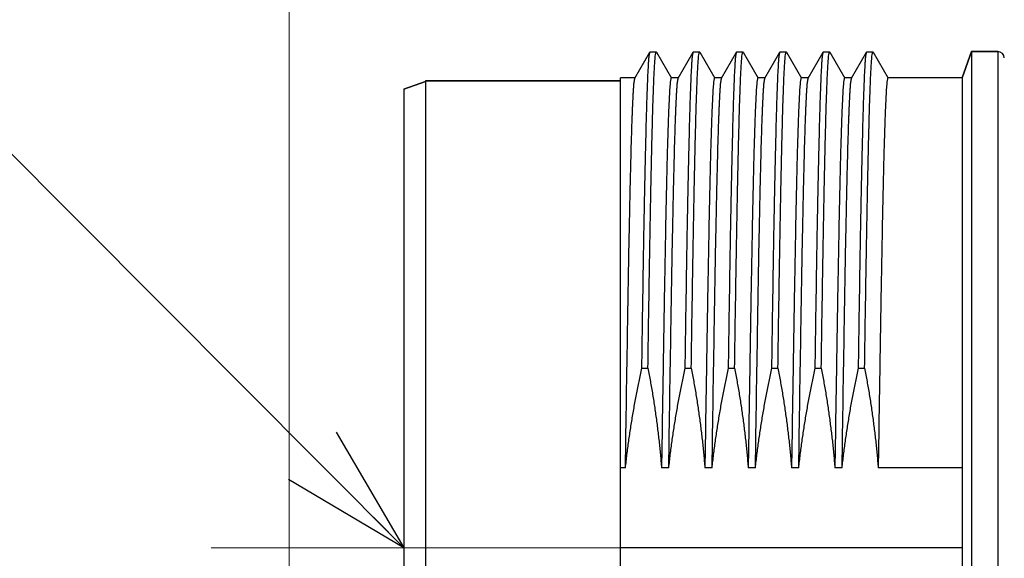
# Model space of a CAD drawing. Header units: millimetres. Extents: x 0 to 840, y 0 to 594.
# Tile 69 of 148: x 354 to 377, y 378 to 390. Entities that reach past the tile are written whole.
import ezdxf

# ---------------------------------------------------------------- set-up
doc = ezdxf.new("R2010")
doc.units = ezdxf.units.MM
doc.header["$LTSCALE"] = 0.36378
doc.linetypes.add('CENTER', pattern=[50.8, 31.75, -6.35, 6.35, -6.35])
doc.layers.add('NoLayerName_001', color=7, linetype='Continuous')
doc.layers.add('NoLayerName_007', color=7, linetype='Continuous')
doc.styles.get("Standard").update_dxf_attribs({"font": 'txt', "bigfont": 'extfont2'})
doc.dimstyles.get("Standard").update_dxf_attribs({"dimtxt": 2.5, "dimasz": 2.5, "dimexe": 1, "dimexo": 1, "dimtad": 1, "dimdec": 3, "dimzin": 0, "dimdsep": 46, "dimtxsty": 'Standard', "dimcen": 2.5, "dimadec": 3, "dimazin": 0, "dimtfac": 0.75, "dimtdec": 3, "dimtmove": 0, "dimatfit": 3, "dimfxl": 1, "dimarcsym": 0})

# ---------------------------------------------------------------- blocks, each defined once
blk = doc.blocks.new('_OPEN30')
at = {"color": 0, "linetype": 'ByBlock', "lineweight": -2}
for p, q in [((-1, 0.267949), (0, 0)), ((0, 0), (-1, -0.267949)), ((0, 0), (-1, 0))]:
    blk.add_line(p, q, dxfattribs=at)
blk = doc.blocks.new('*D71')
at = {"layer": 'Defpoints', "color": 0}
for p in [(489.197, 408.291), (489.197, 338.419), (333.097, 336.611)]:
    blk.add_point(p, dxfattribs=at)
at = {"layer": 'NoLayerName_001', "color": 0, "linetype": 'Continuous', "lineweight": 13}
for p, q in [((333.097, 338.611), (333.097, 410.291)), ((489.197, 340.419), (489.197, 410.291)), ((336.097, 408.291), (486.197, 408.291))]:
    blk.add_line(p, q, dxfattribs=at)
at = {"layer": 'NoLayerName_001', "color": 0, "lineweight": 13, "xscale": 3, "yscale": 3, "zscale": 3, "rotation": 180}
blk.add_blockref('_OPEN30', (333.097, 408.291), dxfattribs=at)
at = {"layer": 'NoLayerName_001', "color": 0, "lineweight": 13, "xscale": 3, "yscale": 3, "zscale": 3}
blk.add_blockref('_OPEN30', (489.197, 408.291), dxfattribs=at)
at = {"layer": 'NoLayerName_001', "color": 0, "lineweight": 13, "insert": (411.147, 413.791), "char_height": 7, "attachment_point": 5}
blk.add_mtext('\\W0.8000;ＬＬ', dxfattribs=at)
blk = doc.blocks.new('*D72')
at = {"layer": 'Defpoints', "color": 0}
for p in [(333.097, 420.16), (333.097, 336.611), (529.197, 287.419)]:
    blk.add_point(p, dxfattribs=at)
at = {"layer": 'NoLayerName_001', "color": 0, "linetype": 'Continuous', "lineweight": 13}
for p, q in [((333.097, 338.611), (333.097, 422.16)), ((529.197, 289.419), (529.197, 422.16)), ((526.197, 420.16), (336.097, 420.16))]:
    blk.add_line(p, q, dxfattribs=at)
at = {"layer": 'NoLayerName_001', "color": 0, "lineweight": 13, "xscale": 3, "yscale": 3, "zscale": 3, "rotation": 180}
blk.add_blockref('_OPEN30', (333.097, 420.16), dxfattribs=at)
at = {"layer": 'NoLayerName_001', "color": 0, "lineweight": 13, "xscale": 3, "yscale": 3, "zscale": 3}
blk.add_blockref('_OPEN30', (529.197, 420.16), dxfattribs=at)
at = {"layer": 'NoLayerName_001', "color": 0, "lineweight": 13, "insert": (431.147, 425.66), "char_height": 7, "attachment_point": 5}
blk.add_mtext('\\W0.8000;Ｌ', dxfattribs=at)
blk = doc.blocks.new('*D73')
at = {"layer": 'Defpoints', "color": 0}
for p in [(360.597, 395.225), (360.597, 338.565), (393.597, 338.419)]:
    blk.add_point(p, dxfattribs=at)
at = {"layer": 'NoLayerName_001', "color": 0, "linetype": 'Continuous', "lineweight": 13}
for p, q in [((360.597, 340.565), (360.597, 397.225)), ((393.597, 340.419), (393.597, 397.225)), ((390.597, 395.225), (363.597, 395.225))]:
    blk.add_line(p, q, dxfattribs=at)
at = {"layer": 'NoLayerName_001', "color": 0, "lineweight": 13, "xscale": 3, "yscale": 3, "zscale": 3, "rotation": 180}
blk.add_blockref('_OPEN30', (360.597, 395.225), dxfattribs=at)
at = {"layer": 'NoLayerName_001', "color": 0, "lineweight": 13, "xscale": 3, "yscale": 3, "zscale": 3}
blk.add_blockref('_OPEN30', (393.597, 395.225), dxfattribs=at)
at = {"layer": 'NoLayerName_001', "color": 0, "lineweight": 13, "insert": (377.097, 400.725), "char_height": 7, "attachment_point": 5}
blk.add_mtext('\\W0.8000;33', dxfattribs=at)

msp = doc.modelspace()

# ---------------------------------------------------------------- linework, layer by layer
at = {"layer": 'NoLayerName_001', "color": 7, "linetype": 'Continuous', "lineweight": 25}
for p, q in [((368.5765, 388.658), (368.9228, 389.2577)), ((368.9228, 389.2577), (368.9266, 389.261)), ((368.9266, 389.261), (369.0675, 389.261)), ((369.0675, 389.261), (369.0713, 389.2577)), ((369.0713, 389.2577), (369.4177, 388.658)), ((369.5765, 388.658), (369.9228, 389.2577)), ((369.9228, 389.2577), (369.9266, 389.261)), ((369.9266, 389.261), (370.0675, 389.261)), ((370.0675, 389.261), (370.0713, 389.2577)), ((370.0713, 389.2577), (370.4177, 388.658)), ((370.5765, 388.658), (370.9228, 389.2577)), ((370.9228, 389.2577), (370.9266, 389.261)), ((370.9266, 389.261), (371.0675, 389.261)), ((371.0675, 389.261), (371.0713, 389.2577)), ((371.0713, 389.2577), (371.4177, 388.658)), ((371.5765, 388.658), (371.9228, 389.2577)), ((371.9228, 389.2577), (371.9266, 389.261)), ((371.9266, 389.261), (372.0675, 389.261)), ((372.0675, 389.261), (372.0713, 389.2577)), ((372.0713, 389.2577), (372.4177, 388.658)), ((372.5765, 388.658), (372.9228, 389.2577)), ((372.9228, 389.2577), (372.9266, 389.261)), ((372.9266, 389.261), (373.0675, 389.261)), ((373.0675, 389.261), (373.0713, 389.2577)), ((373.0713, 389.2577), (373.4177, 388.658)), ((373.5765, 388.658), (373.9228, 389.2577)), ((373.9228, 389.2577), (373.9266, 389.261)), ((373.9266, 389.261), (374.0675, 389.261)), ((374.0675, 389.261), (374.0713, 389.2577)), ((374.0713, 389.2577), (374.4177, 388.658)), ((376.3471, 389.269), (376.126, 388.6615)), ((376.9509, 389.269), (376.3471, 389.269)), ((363.7471, 388.579), (363.2471, 388.3971)), ((368.2471, 388.594), (363.7471, 388.594)), ((368.5805, 388.6615), (368.2471, 388.6615)), ((368.2471, 366.9767), (368.2471, 388.6614)), ((369.5805, 388.6615), (369.4136, 388.6615)), ((370.5805, 388.6615), (370.4136, 388.6615)), ((371.5805, 388.6615), (371.4136, 388.6615)), ((372.5805, 388.6615), (372.4136, 388.6615)), ((373.5805, 388.6615), (373.4136, 388.6615)), ((376.126, 388.6615), (374.4136, 388.6615)), ((376.126, 388.6615), (376.126, 366.9765)), ((368.7357, 381.9666), (368.8765, 381.9666)), ((369.7357, 381.9666), (369.8765, 381.9666)), ((370.7357, 381.9666), (370.8765, 381.9666)), ((371.7357, 381.9666), (371.8765, 381.9666)), ((372.7357, 381.9666), (372.8765, 381.9666)), ((373.7357, 381.9666), (373.8765, 381.9666)), ((368.3578, 379.6669), (368.2471, 379.6669)), ((369.3578, 379.6669), (369.1909, 379.6669)), ((370.3578, 379.6669), (370.1909, 379.6669)), ((371.3578, 379.6669), (371.1909, 379.6669)), ((372.3578, 379.6669), (372.1909, 379.6669)), ((373.3578, 379.6669), (373.1909, 379.6669)), ((376.126, 379.6669), (374.1909, 379.6669)), ((376.126, 377.819), (368.2471, 377.819))]:
    msp.add_line(p, q, dxfattribs=at)
at = {"layer": 'NoLayerName_001', "color": 8, "linetype": 'Continuous', "lineweight": 25}
msp.add_line((376.9509, 389.269), (376.9509, 366.369), dxfattribs=at)
at = {"layer": 'NoLayerName_001', "color": 2, "linetype": 'CENTER', "lineweight": 13}
msp.add_line((370.3441, 377.819), (356.693, 377.819), dxfattribs=at)
at = {"layer": 'NoLayerName_001', "color": 7, "linetype": 'Continuous', "lineweight": 25}
msp.add_arc((376.9509, 389.119), 0.15, 1.5, 90, dxfattribs=at)
for points, knots in [([(368.7357, 381.9666), (368.7471, 382.6961), (368.764, 383.8308), (368.7885, 385.2356), (368.8052, 386.1001), (368.8178, 386.6944), (368.8277, 387.1266), (368.8358, 387.4508), (368.843, 387.7209), (368.8492, 387.937), (368.8551, 388.126), (368.8604, 388.288), (368.8653, 388.4231), (368.8694, 388.5311), (368.8727, 388.612), (368.8762, 388.693), (368.88, 388.774), (368.884, 388.855), (368.8885, 388.9359), (368.8934, 389.0168), (368.8999, 389.0976), (368.9052, 389.1786), (368.9177, 389.2313), (368.9228, 389.2577)], [0, 0, 0, 0, 2.1886236, 3.4045258, 4.2151272, 4.7825482, 5.1878489, 5.5120896, 5.75527, 5.9984504, 6.1605711, 6.3226916, 6.4848116, 6.5658714, 6.6469317, 6.727993, 6.8090551, 6.890116, 6.9711742, 7.0522352, 7.1332938, 7.2143799, 7.2952073, 7.2952073, 7.2952073, 7.2952073]), ([(368.8765, 381.9666), (368.8878, 382.685), (368.9043, 383.7974), (368.9286, 385.1878), (368.945, 386.0451), (368.9576, 386.6476), (368.9677, 387.0878), (368.9763, 387.4354), (368.9837, 387.7134), (368.9903, 387.945), (368.9961, 388.1304), (369.0015, 388.2925), (369.0065, 388.4315), (369.0109, 388.5473), (369.0148, 388.6399), (369.0179, 388.7094), (369.0211, 388.7788), (369.0246, 388.8483), (369.0283, 388.9177), (369.0326, 388.9871), (369.0371, 389.0565), (369.0434, 389.1256), (369.0473, 389.195), (369.0618, 389.239), (369.0675, 389.261)], [0, 0, 0, 0, 2.1554106, 3.3374099, 4.1717623, 4.7279973, 5.1451736, 5.4928206, 5.7709381, 5.9795264, 6.1881146, 6.3271735, 6.4662324, 6.6052915, 6.6748211, 6.7443507, 6.8138805, 6.88341, 6.9529383, 7.0224697, 7.091999, 7.1615238, 7.2310399, 7.2993607, 7.2993607, 7.2993607, 7.2993607]), ([(369.7357, 381.9666), (369.7471, 382.6961), (369.764, 383.8308), (369.7885, 385.2356), (369.8052, 386.1001), (369.8178, 386.6944), (369.8277, 387.1266), (369.8358, 387.4508), (369.843, 387.7209), (369.8492, 387.937), (369.8551, 388.126), (369.8604, 388.288), (369.8653, 388.4231), (369.8694, 388.5311), (369.8727, 388.612), (369.8762, 388.693), (369.88, 388.774), (369.884, 388.855), (369.8885, 388.9359), (369.8934, 389.0168), (369.8999, 389.0976), (369.9052, 389.1786), (369.9177, 389.2313), (369.9228, 389.2577)], [0, 0, 0, 0, 2.1886236, 3.4045258, 4.2151272, 4.7825482, 5.1878489, 5.5120896, 5.75527, 5.9984504, 6.1605711, 6.3226916, 6.4848116, 6.5658714, 6.6469317, 6.727993, 6.8090551, 6.890116, 6.9711742, 7.0522352, 7.1332938, 7.2143799, 7.2952073, 7.2952073, 7.2952073, 7.2952073]), ([(369.8765, 381.9666), (369.8878, 382.685), (369.9043, 383.7974), (369.9286, 385.1878), (369.945, 386.0451), (369.9576, 386.6476), (369.9677, 387.0878), (369.9763, 387.4354), (369.9837, 387.7134), (369.9903, 387.945), (369.9961, 388.1304), (370.0015, 388.2925), (370.0065, 388.4315), (370.0109, 388.5473), (370.0148, 388.6399), (370.0179, 388.7094), (370.0211, 388.7788), (370.0246, 388.8483), (370.0283, 388.9177), (370.0326, 388.9871), (370.0371, 389.0565), (370.0434, 389.1256), (370.0473, 389.195), (370.0618, 389.239), (370.0675, 389.261)], [0, 0, 0, 0, 2.1554106, 3.3374099, 4.1717623, 4.7279973, 5.1451736, 5.4928206, 5.7709381, 5.9795264, 6.1881146, 6.3271735, 6.4662324, 6.6052915, 6.6748211, 6.7443507, 6.8138805, 6.88341, 6.9529383, 7.0224697, 7.091999, 7.1615238, 7.2310399, 7.2993607, 7.2993607, 7.2993607, 7.2993607]), ([(370.7357, 381.9666), (370.7471, 382.6961), (370.764, 383.8308), (370.7885, 385.2356), (370.8052, 386.1001), (370.8178, 386.6944), (370.8277, 387.1266), (370.8358, 387.4508), (370.843, 387.7209), (370.8492, 387.937), (370.8551, 388.126), (370.8604, 388.288), (370.8653, 388.4231), (370.8694, 388.5311), (370.8727, 388.612), (370.8762, 388.693), (370.88, 388.774), (370.884, 388.855), (370.8885, 388.9359), (370.8934, 389.0168), (370.8999, 389.0976), (370.9052, 389.1786), (370.9177, 389.2313), (370.9228, 389.2577)], [0, 0, 0, 0, 2.1886236, 3.4045258, 4.2151272, 4.7825482, 5.1878489, 5.5120896, 5.75527, 5.9984504, 6.1605711, 6.3226916, 6.4848116, 6.5658714, 6.6469317, 6.727993, 6.8090551, 6.890116, 6.9711742, 7.0522352, 7.1332938, 7.2143799, 7.2952073, 7.2952073, 7.2952073, 7.2952073]), ([(370.8765, 381.9666), (370.8878, 382.685), (370.9043, 383.7974), (370.9286, 385.1878), (370.945, 386.0451), (370.9576, 386.6476), (370.9677, 387.0878), (370.9763, 387.4354), (370.9837, 387.7134), (370.9903, 387.945), (370.9961, 388.1304), (371.0015, 388.2925), (371.0065, 388.4315), (371.0109, 388.5473), (371.0148, 388.6399), (371.0179, 388.7094), (371.0211, 388.7788), (371.0246, 388.8483), (371.0283, 388.9177), (371.0326, 388.9871), (371.0371, 389.0565), (371.0434, 389.1256), (371.0473, 389.195), (371.0618, 389.239), (371.0675, 389.261)], [0, 0, 0, 0, 2.1554106, 3.3374099, 4.1717623, 4.7279973, 5.1451736, 5.4928206, 5.7709381, 5.9795264, 6.1881146, 6.3271735, 6.4662324, 6.6052915, 6.6748211, 6.7443507, 6.8138805, 6.88341, 6.9529383, 7.0224697, 7.091999, 7.1615238, 7.2310399, 7.2993607, 7.2993607, 7.2993607, 7.2993607]), ([(371.7357, 381.9666), (371.7471, 382.6961), (371.764, 383.8308), (371.7885, 385.2356), (371.8052, 386.1001), (371.8178, 386.6944), (371.8277, 387.1266), (371.8358, 387.4508), (371.843, 387.7209), (371.8492, 387.937), (371.8551, 388.126), (371.8604, 388.288), (371.8653, 388.4231), (371.8694, 388.5311), (371.8727, 388.612), (371.8762, 388.693), (371.88, 388.774), (371.884, 388.855), (371.8885, 388.9359), (371.8934, 389.0168), (371.8999, 389.0976), (371.9052, 389.1786), (371.9177, 389.2313), (371.9228, 389.2577)], [0, 0, 0, 0, 2.1886236, 3.4045258, 4.2151272, 4.7825482, 5.1878489, 5.5120896, 5.75527, 5.9984504, 6.1605711, 6.3226916, 6.4848116, 6.5658714, 6.6469317, 6.727993, 6.8090551, 6.890116, 6.9711742, 7.0522352, 7.1332938, 7.2143799, 7.2952073, 7.2952073, 7.2952073, 7.2952073]), ([(371.8765, 381.9666), (371.8878, 382.685), (371.9043, 383.7974), (371.9286, 385.1878), (371.945, 386.0451), (371.9576, 386.6476), (371.9677, 387.0878), (371.9763, 387.4354), (371.9837, 387.7134), (371.9903, 387.945), (371.9961, 388.1304), (372.0015, 388.2925), (372.0065, 388.4315), (372.0109, 388.5473), (372.0148, 388.6399), (372.0179, 388.7094), (372.0211, 388.7788), (372.0246, 388.8483), (372.0283, 388.9177), (372.0326, 388.9871), (372.0371, 389.0565), (372.0434, 389.1256), (372.0473, 389.195), (372.0618, 389.239), (372.0675, 389.261)], [0, 0, 0, 0, 2.1554106, 3.3374099, 4.1717623, 4.7279973, 5.1451736, 5.4928206, 5.7709381, 5.9795264, 6.1881146, 6.3271735, 6.4662324, 6.6052915, 6.6748211, 6.7443507, 6.8138805, 6.88341, 6.9529383, 7.0224697, 7.091999, 7.1615238, 7.2310399, 7.2993607, 7.2993607, 7.2993607, 7.2993607]), ([(372.7357, 381.9666), (372.7471, 382.6961), (372.764, 383.8308), (372.7885, 385.2356), (372.8052, 386.1001), (372.8178, 386.6944), (372.8277, 387.1266), (372.8358, 387.4508), (372.843, 387.7209), (372.8492, 387.937), (372.8551, 388.126), (372.8604, 388.288), (372.8653, 388.4231), (372.8694, 388.5311), (372.8727, 388.612), (372.8762, 388.693), (372.88, 388.774), (372.884, 388.855), (372.8885, 388.9359), (372.8934, 389.0168), (372.8999, 389.0976), (372.9052, 389.1786), (372.9177, 389.2313), (372.9228, 389.2577)], [0, 0, 0, 0, 2.1886236, 3.4045258, 4.2151272, 4.7825482, 5.1878489, 5.5120896, 5.75527, 5.9984504, 6.1605711, 6.3226916, 6.4848116, 6.5658714, 6.6469317, 6.727993, 6.8090551, 6.890116, 6.9711742, 7.0522352, 7.1332938, 7.2143799, 7.2952073, 7.2952073, 7.2952073, 7.2952073]), ([(372.8765, 381.9666), (372.8878, 382.685), (372.9043, 383.7974), (372.9286, 385.1878), (372.945, 386.0451), (372.9576, 386.6476), (372.9677, 387.0878), (372.9763, 387.4354), (372.9837, 387.7134), (372.9903, 387.945), (372.9961, 388.1304), (373.0015, 388.2925), (373.0065, 388.4315), (373.0109, 388.5473), (373.0148, 388.6399), (373.0179, 388.7094), (373.0211, 388.7788), (373.0246, 388.8483), (373.0283, 388.9177), (373.0326, 388.9871), (373.0371, 389.0565), (373.0434, 389.1256), (373.0473, 389.195), (373.0618, 389.239), (373.0675, 389.261)], [0, 0, 0, 0, 2.1554106, 3.3374099, 4.1717623, 4.7279973, 5.1451736, 5.4928206, 5.7709381, 5.9795264, 6.1881146, 6.3271735, 6.4662324, 6.6052915, 6.6748211, 6.7443507, 6.8138805, 6.88341, 6.9529383, 7.0224697, 7.091999, 7.1615238, 7.2310399, 7.2993607, 7.2993607, 7.2993607, 7.2993607]), ([(373.7357, 381.9666), (373.7471, 382.6961), (373.764, 383.8308), (373.7885, 385.2356), (373.8052, 386.1001), (373.8178, 386.6944), (373.8277, 387.1266), (373.8358, 387.4508), (373.843, 387.7209), (373.8492, 387.937), (373.8551, 388.126), (373.8604, 388.288), (373.8653, 388.4231), (373.8694, 388.5311), (373.8727, 388.612), (373.8762, 388.693), (373.88, 388.774), (373.884, 388.855), (373.8885, 388.9359), (373.8934, 389.0168), (373.8999, 389.0976), (373.9052, 389.1786), (373.9177, 389.2313), (373.9228, 389.2577)], [0, 0, 0, 0, 2.1886236, 3.4045258, 4.2151272, 4.7825482, 5.1878489, 5.5120896, 5.75527, 5.9984504, 6.1605711, 6.3226916, 6.4848116, 6.5658714, 6.6469317, 6.727993, 6.8090551, 6.890116, 6.9711742, 7.0522352, 7.1332938, 7.2143799, 7.2952073, 7.2952073, 7.2952073, 7.2952073]), ([(373.8765, 381.9666), (373.8878, 382.685), (373.9043, 383.7974), (373.9286, 385.1878), (373.945, 386.0451), (373.9576, 386.6476), (373.9677, 387.0878), (373.9763, 387.4354), (373.9837, 387.7134), (373.9903, 387.945), (373.9961, 388.1304), (374.0015, 388.2925), (374.0065, 388.4315), (374.0109, 388.5473), (374.0148, 388.6399), (374.0179, 388.7094), (374.0211, 388.7788), (374.0246, 388.8483), (374.0283, 388.9177), (374.0326, 388.9871), (374.0371, 389.0565), (374.0434, 389.1256), (374.0473, 389.195), (374.0618, 389.239), (374.0675, 389.261)], [0, 0, 0, 0, 2.1554106, 3.3374099, 4.1717623, 4.7279973, 5.1451736, 5.4928206, 5.7709381, 5.9795264, 6.1881146, 6.3271735, 6.4662324, 6.6052915, 6.6748211, 6.7443507, 6.8138805, 6.88341, 6.9529383, 7.0224697, 7.091999, 7.1615238, 7.2310399, 7.2993607, 7.2993607, 7.2993607, 7.2993607]), ([(368.3578, 379.6669), (368.3746, 380.7463), (368.3974, 382.3054), (368.4296, 384.1643), (368.4485, 385.1537), (368.4623, 385.8132), (368.4732, 386.2929), (368.482, 386.6526), (368.4898, 386.9524), (368.4966, 387.1922), (368.503, 387.402), (368.5088, 387.5818), (368.514, 387.7316), (368.5186, 387.8515), (368.5221, 387.9414), (368.5259, 388.0313), (368.53, 388.1211), (368.5344, 388.211), (368.5393, 388.3008), (368.5446, 388.3906), (368.5515, 388.4803), (368.5574, 388.5701), (368.5709, 388.6286), (368.5765, 388.658)], [0, 0, 0, 0, 3.2385299, 4.6778768, 5.5774685, 6.2071827, 6.6569786, 7.0168154, 7.286693, 7.5565706, 7.736489, 7.9164077, 8.0963265, 8.1862858, 8.276245, 8.3662043, 8.4561634, 8.5461227, 8.6360826, 8.7260402, 8.8160038, 8.905949, 8.995645, 8.995645, 8.995645, 8.995645]), ([(369.4136, 388.6615), (369.4074, 388.6366), (369.3916, 388.587), (369.3873, 388.5089), (369.3804, 388.431), (369.3755, 388.3529), (369.3709, 388.2747), (369.3668, 388.1966), (369.363, 388.1184), (369.3595, 388.0402), (369.3561, 387.962), (369.3519, 387.8577), (369.347, 387.7274), (369.3416, 387.5709), (369.3356, 387.3884), (369.3294, 387.1797), (369.322, 386.9189), (369.3139, 386.606), (369.3038, 386.1886), (369.2917, 385.6408), (369.2758, 384.8583), (369.2532, 383.6322), (369.2238, 381.8583), (369.2029, 380.4495), (369.1909, 379.6669)], [0, 0, 0, 0, 0.0769381, 0.1552309, 0.2334976, 0.311774, 0.390045, 0.4683174, 0.5465903, 0.6248627, 0.7031351, 0.7814075, 0.9379523, 1.0944971, 1.251042, 1.4858595, 1.7206767, 2.0337663, 2.4251283, 2.973035, 3.6774864, 4.7732996, 6.6518365, 9.0000079, 9.0000079, 9.0000079, 9.0000079]), ([(369.3578, 379.6669), (369.3746, 380.7463), (369.3974, 382.3054), (369.4296, 384.1643), (369.4485, 385.1537), (369.4623, 385.8132), (369.4732, 386.2929), (369.482, 386.6526), (369.4898, 386.9524), (369.4966, 387.1922), (369.503, 387.402), (369.5088, 387.5818), (369.514, 387.7316), (369.5186, 387.8515), (369.5221, 387.9414), (369.5259, 388.0313), (369.53, 388.1211), (369.5344, 388.211), (369.5393, 388.3008), (369.5446, 388.3906), (369.5515, 388.4803), (369.5574, 388.5701), (369.5709, 388.6286), (369.5765, 388.658)], [0, 0, 0, 0, 3.2385299, 4.6778768, 5.5774685, 6.2071827, 6.6569786, 7.0168154, 7.286693, 7.5565706, 7.736489, 7.9164077, 8.0963265, 8.1862858, 8.276245, 8.3662043, 8.4561634, 8.5461227, 8.6360826, 8.7260402, 8.8160038, 8.905949, 8.995645, 8.995645, 8.995645, 8.995645]), ([(370.4136, 388.6615), (370.4074, 388.6366), (370.3916, 388.587), (370.3873, 388.5089), (370.3804, 388.431), (370.3755, 388.3529), (370.3709, 388.2747), (370.3668, 388.1966), (370.363, 388.1184), (370.3595, 388.0402), (370.3561, 387.962), (370.3519, 387.8577), (370.347, 387.7274), (370.3416, 387.5709), (370.3356, 387.3884), (370.3294, 387.1797), (370.322, 386.9189), (370.3139, 386.606), (370.3038, 386.1886), (370.2917, 385.6408), (370.2758, 384.8583), (370.2532, 383.6322), (370.2238, 381.8583), (370.2029, 380.4495), (370.1909, 379.6669)], [0, 0, 0, 0, 0.0769381, 0.1552309, 0.2334976, 0.311774, 0.390045, 0.4683174, 0.5465903, 0.6248627, 0.7031351, 0.7814075, 0.9379523, 1.0944971, 1.251042, 1.4858595, 1.7206767, 2.0337663, 2.4251283, 2.9730349, 3.6774863, 4.7732996, 6.6518365, 9.0000079, 9.0000079, 9.0000079, 9.0000079]), ([(370.3578, 379.6669), (370.3746, 380.7463), (370.3974, 382.3054), (370.4296, 384.1643), (370.4485, 385.1537), (370.4623, 385.8132), (370.4732, 386.2929), (370.482, 386.6526), (370.4898, 386.9524), (370.4966, 387.1922), (370.503, 387.402), (370.5088, 387.5818), (370.514, 387.7316), (370.5186, 387.8515), (370.5221, 387.9414), (370.5259, 388.0313), (370.53, 388.1211), (370.5344, 388.211), (370.5393, 388.3008), (370.5446, 388.3906), (370.5515, 388.4803), (370.5574, 388.5701), (370.5709, 388.6286), (370.5765, 388.658)], [0, 0, 0, 0, 3.2385299, 4.6778768, 5.5774685, 6.2071827, 6.6569786, 7.0168154, 7.286693, 7.5565706, 7.736489, 7.9164077, 8.0963265, 8.1862858, 8.276245, 8.3662043, 8.4561634, 8.5461227, 8.6360826, 8.7260402, 8.8160038, 8.905949, 8.995645, 8.995645, 8.995645, 8.995645]), ([(371.4136, 388.6615), (371.4074, 388.6366), (371.3916, 388.587), (371.3873, 388.5089), (371.3804, 388.431), (371.3755, 388.3529), (371.3709, 388.2747), (371.3668, 388.1966), (371.363, 388.1184), (371.3595, 388.0402), (371.3561, 387.962), (371.3519, 387.8577), (371.347, 387.7274), (371.3416, 387.5709), (371.3356, 387.3884), (371.3294, 387.1797), (371.322, 386.9189), (371.3139, 386.606), (371.3038, 386.1886), (371.2917, 385.6408), (371.2758, 384.8583), (371.2532, 383.6322), (371.2238, 381.8583), (371.2029, 380.4495), (371.1909, 379.6669)], [0, 0, 0, 0, 0.0769381, 0.155231, 0.2334976, 0.311774, 0.390045, 0.4683175, 0.5465904, 0.6248628, 0.7031351, 0.7814075, 0.9379524, 1.0944971, 1.251042, 1.4858595, 1.7206768, 2.0337663, 2.4251283, 2.973035, 3.6774864, 4.7732996, 6.6518365, 9.0000078, 9.0000078, 9.0000078, 9.0000078]), ([(371.3578, 379.6669), (371.3746, 380.7463), (371.3974, 382.3054), (371.4296, 384.1643), (371.4485, 385.1537), (371.4623, 385.8132), (371.4732, 386.2929), (371.482, 386.6526), (371.4898, 386.9524), (371.4966, 387.1922), (371.503, 387.402), (371.5088, 387.5818), (371.514, 387.7316), (371.5186, 387.8515), (371.5221, 387.9414), (371.5259, 388.0313), (371.53, 388.1211), (371.5344, 388.211), (371.5393, 388.3008), (371.5446, 388.3906), (371.5515, 388.4803), (371.5574, 388.5701), (371.5709, 388.6286), (371.5765, 388.658)], [0, 0, 0, 0, 3.2385299, 4.6778768, 5.5774685, 6.2071827, 6.6569786, 7.0168154, 7.286693, 7.5565706, 7.736489, 7.9164077, 8.0963265, 8.1862858, 8.276245, 8.3662043, 8.4561634, 8.5461227, 8.6360826, 8.7260402, 8.8160038, 8.905949, 8.995645, 8.995645, 8.995645, 8.995645]), ([(372.4136, 388.6615), (372.4074, 388.6366), (372.3916, 388.587), (372.3873, 388.5089), (372.3804, 388.431), (372.3755, 388.3529), (372.3709, 388.2747), (372.3668, 388.1966), (372.363, 388.1184), (372.3595, 388.0402), (372.3561, 387.962), (372.3519, 387.8577), (372.347, 387.7274), (372.3416, 387.5709), (372.3356, 387.3884), (372.3294, 387.1797), (372.322, 386.9189), (372.3139, 386.606), (372.3038, 386.1886), (372.2917, 385.6408), (372.2758, 384.8583), (372.2532, 383.6322), (372.2238, 381.8583), (372.2029, 380.4495), (372.1909, 379.6669)], [0, 0, 0, 0, 0.0769381, 0.1552309, 0.2334976, 0.311774, 0.390045, 0.4683174, 0.5465903, 0.6248627, 0.7031351, 0.7814075, 0.9379523, 1.0944971, 1.251042, 1.4858595, 1.7206767, 2.0337663, 2.4251283, 2.973035, 3.6774864, 4.7732996, 6.6518365, 9.0000079, 9.0000079, 9.0000079, 9.0000079]), ([(372.3578, 379.6669), (372.3746, 380.7463), (372.3974, 382.3054), (372.4296, 384.1643), (372.4485, 385.1537), (372.4623, 385.8132), (372.4732, 386.2929), (372.482, 386.6526), (372.4898, 386.9524), (372.4966, 387.1922), (372.503, 387.402), (372.5088, 387.5818), (372.514, 387.7316), (372.5186, 387.8515), (372.5221, 387.9414), (372.5259, 388.0313), (372.53, 388.1211), (372.5344, 388.211), (372.5393, 388.3008), (372.5446, 388.3906), (372.5515, 388.4803), (372.5574, 388.5701), (372.5709, 388.6286), (372.5765, 388.658)], [0, 0, 0, 0, 3.2385299, 4.6778768, 5.5774685, 6.2071827, 6.6569786, 7.0168154, 7.286693, 7.5565706, 7.736489, 7.9164077, 8.0963265, 8.1862858, 8.276245, 8.3662043, 8.4561634, 8.5461227, 8.6360826, 8.7260402, 8.8160038, 8.905949, 8.995645, 8.995645, 8.995645, 8.995645]), ([(373.4136, 388.6615), (373.4074, 388.6366), (373.3916, 388.587), (373.3873, 388.5089), (373.3804, 388.431), (373.3755, 388.3529), (373.3709, 388.2747), (373.3668, 388.1966), (373.363, 388.1184), (373.3595, 388.0402), (373.3561, 387.962), (373.3519, 387.8577), (373.347, 387.7274), (373.3416, 387.5709), (373.3356, 387.3884), (373.3294, 387.1797), (373.322, 386.9189), (373.3139, 386.606), (373.3038, 386.1886), (373.2917, 385.6408), (373.2758, 384.8583), (373.2532, 383.6322), (373.2238, 381.8583), (373.2029, 380.4495), (373.1909, 379.6669)], [0, 0, 0, 0, 0.0769381, 0.1552309, 0.2334976, 0.311774, 0.390045, 0.4683174, 0.5465903, 0.6248627, 0.7031351, 0.7814075, 0.9379523, 1.0944971, 1.251042, 1.4858595, 1.7206767, 2.0337663, 2.4251283, 2.9730349, 3.6774863, 4.7732996, 6.6518365, 9.0000079, 9.0000079, 9.0000079, 9.0000079]), ([(373.3578, 379.6669), (373.3746, 380.7463), (373.3974, 382.3054), (373.4296, 384.1643), (373.4485, 385.1537), (373.4623, 385.8132), (373.4732, 386.2929), (373.482, 386.6526), (373.4898, 386.9524), (373.4966, 387.1922), (373.503, 387.402), (373.5088, 387.5818), (373.514, 387.7316), (373.5186, 387.8515), (373.5221, 387.9414), (373.5259, 388.0313), (373.53, 388.1211), (373.5344, 388.211), (373.5393, 388.3008), (373.5446, 388.3906), (373.5515, 388.4803), (373.5574, 388.5701), (373.5709, 388.6286), (373.5765, 388.658)], [0, 0, 0, 0, 3.2385299, 4.6778768, 5.5774685, 6.2071827, 6.6569786, 7.0168154, 7.286693, 7.5565706, 7.736489, 7.9164077, 8.0963265, 8.1862858, 8.276245, 8.3662043, 8.4561634, 8.5461227, 8.6360826, 8.7260402, 8.8160038, 8.905949, 8.995645, 8.995645, 8.995645, 8.995645]), ([(374.4136, 388.6615), (374.4074, 388.6366), (374.3916, 388.587), (374.3873, 388.5089), (374.3804, 388.431), (374.3755, 388.3529), (374.3709, 388.2747), (374.3668, 388.1966), (374.363, 388.1184), (374.3595, 388.0402), (374.3561, 387.962), (374.3519, 387.8577), (374.347, 387.7274), (374.3416, 387.5709), (374.3356, 387.3884), (374.3294, 387.1797), (374.322, 386.9189), (374.3139, 386.606), (374.3038, 386.1886), (374.2917, 385.6408), (374.2758, 384.8583), (374.2532, 383.6322), (374.2238, 381.8583), (374.2029, 380.4495), (374.1909, 379.6669)], [0, 0, 0, 0, 0.0769381, 0.155231, 0.2334976, 0.311774, 0.390045, 0.4683175, 0.5465904, 0.6248628, 0.7031351, 0.7814075, 0.9379524, 1.0944971, 1.251042, 1.4858595, 1.7206768, 2.0337663, 2.4251283, 2.973035, 3.6774864, 4.7732996, 6.6518365, 9.0000078, 9.0000078, 9.0000078, 9.0000078]), ([(368.3578, 379.6669), (368.3635, 379.7184), (368.3747, 379.8214), (368.3934, 379.9757), (368.413, 380.1298), (368.4339, 380.2839), (368.4559, 380.4378), (368.479, 380.5915), (368.5033, 380.7451), (368.5287, 380.8985), (368.5551, 381.0517), (368.5826, 381.2047), (368.6112, 381.3575), (368.6408, 381.5102), (368.6714, 381.6626), (368.7029, 381.8147), (368.7248, 381.916), (368.7357, 381.9666)], [0, 0, 0, 0, 0.1553823, 0.3107859, 0.4662091, 0.6216498, 0.7771055, 0.9325733, 1.08805, 1.2435319, 1.399015, 1.5544951, 1.7099674, 1.8654269, 2.0208684, 2.1762862, 2.3316743, 2.3316743, 2.3316743, 2.3316743]), ([(368.8765, 381.9666), (368.8861, 381.9159), (368.9054, 381.8146), (368.9329, 381.6623), (368.9595, 381.5097), (368.985, 381.357), (369.0094, 381.2041), (369.0327, 381.051), (369.055, 380.8978), (369.0761, 380.7444), (369.0961, 380.5908), (369.1149, 380.4371), (369.1325, 380.2833), (369.149, 380.1293), (369.1642, 379.9753), (369.1784, 379.8212), (369.1866, 379.7183), (369.1909, 379.6669)], [0, 0, 0, 0, 0.1547583, 0.3095478, 0.4643622, 0.6191959, 0.7740433, 0.9288992, 1.0837588, 1.2386175, 1.393471, 1.5483155, 1.7031474, 1.8579634, 2.0127607, 2.1675368, 2.3222896, 2.3222896, 2.3222896, 2.3222896]), ([(369.3578, 379.6669), (369.3635, 379.7184), (369.3747, 379.8214), (369.3934, 379.9757), (369.413, 380.1298), (369.4339, 380.2839), (369.4559, 380.4378), (369.479, 380.5915), (369.5033, 380.7451), (369.5287, 380.8985), (369.5551, 381.0517), (369.5826, 381.2047), (369.6112, 381.3575), (369.6408, 381.5102), (369.6714, 381.6626), (369.7029, 381.8147), (369.7248, 381.916), (369.7357, 381.9666)], [0, 0, 0, 0, 0.1553823, 0.3107859, 0.4662091, 0.6216498, 0.7771055, 0.9325733, 1.08805, 1.2435319, 1.399015, 1.5544951, 1.7099674, 1.8654269, 2.0208684, 2.1762862, 2.3316743, 2.3316743, 2.3316743, 2.3316743]), ([(369.8765, 381.9666), (369.8861, 381.9159), (369.9054, 381.8146), (369.9329, 381.6623), (369.9595, 381.5097), (369.985, 381.357), (370.0094, 381.2041), (370.0327, 381.051), (370.055, 380.8978), (370.0761, 380.7444), (370.0961, 380.5908), (370.1149, 380.4371), (370.1325, 380.2833), (370.149, 380.1293), (370.1642, 379.9753), (370.1784, 379.8212), (370.1866, 379.7183), (370.1909, 379.6669)], [0, 0, 0, 0, 0.1547583, 0.3095478, 0.4643622, 0.6191959, 0.7740433, 0.9288992, 1.0837588, 1.2386175, 1.393471, 1.5483155, 1.7031474, 1.8579634, 2.0127607, 2.1675368, 2.3222896, 2.3222896, 2.3222896, 2.3222896]), ([(370.3578, 379.6669), (370.3635, 379.7184), (370.3747, 379.8214), (370.3934, 379.9757), (370.413, 380.1298), (370.4339, 380.2839), (370.4559, 380.4378), (370.479, 380.5915), (370.5033, 380.7451), (370.5287, 380.8985), (370.5551, 381.0517), (370.5826, 381.2047), (370.6112, 381.3575), (370.6408, 381.5102), (370.6714, 381.6626), (370.7029, 381.8147), (370.7248, 381.916), (370.7357, 381.9666)], [0, 0, 0, 0, 0.1553823, 0.3107859, 0.4662091, 0.6216498, 0.7771055, 0.9325733, 1.08805, 1.2435319, 1.399015, 1.5544951, 1.7099674, 1.8654269, 2.0208684, 2.1762862, 2.3316743, 2.3316743, 2.3316743, 2.3316743]), ([(370.8765, 381.9666), (370.8861, 381.9159), (370.9054, 381.8146), (370.9329, 381.6623), (370.9595, 381.5097), (370.985, 381.357), (371.0094, 381.2041), (371.0327, 381.051), (371.055, 380.8978), (371.0761, 380.7444), (371.0961, 380.5908), (371.1149, 380.4371), (371.1325, 380.2833), (371.149, 380.1293), (371.1642, 379.9753), (371.1784, 379.8212), (371.1866, 379.7183), (371.1909, 379.6669)], [0, 0, 0, 0, 0.1547583, 0.3095478, 0.4643622, 0.6191959, 0.7740433, 0.9288992, 1.0837588, 1.2386175, 1.393471, 1.5483155, 1.7031474, 1.8579634, 2.0127607, 2.1675368, 2.3222896, 2.3222896, 2.3222896, 2.3222896]), ([(371.3578, 379.6669), (371.3635, 379.7184), (371.3747, 379.8214), (371.3934, 379.9757), (371.413, 380.1298), (371.4339, 380.2839), (371.4559, 380.4378), (371.479, 380.5915), (371.5033, 380.7451), (371.5287, 380.8985), (371.5551, 381.0517), (371.5826, 381.2047), (371.6112, 381.3575), (371.6408, 381.5102), (371.6714, 381.6626), (371.7029, 381.8147), (371.7248, 381.916), (371.7357, 381.9666)], [0, 0, 0, 0, 0.1553823, 0.3107859, 0.4662091, 0.6216498, 0.7771055, 0.9325733, 1.08805, 1.2435319, 1.399015, 1.5544951, 1.7099674, 1.8654269, 2.0208684, 2.1762862, 2.3316743, 2.3316743, 2.3316743, 2.3316743]), ([(371.8765, 381.9666), (371.8861, 381.9159), (371.9054, 381.8146), (371.9329, 381.6623), (371.9595, 381.5097), (371.985, 381.357), (372.0094, 381.2041), (372.0327, 381.051), (372.055, 380.8978), (372.0761, 380.7444), (372.0961, 380.5908), (372.1149, 380.4371), (372.1325, 380.2833), (372.149, 380.1293), (372.1642, 379.9753), (372.1784, 379.8212), (372.1866, 379.7183), (372.1909, 379.6669)], [0, 0, 0, 0, 0.1547583, 0.3095478, 0.4643622, 0.6191959, 0.7740433, 0.9288992, 1.0837588, 1.2386175, 1.393471, 1.5483155, 1.7031474, 1.8579634, 2.0127607, 2.1675368, 2.3222896, 2.3222896, 2.3222896, 2.3222896]), ([(372.3578, 379.6669), (372.3635, 379.7184), (372.3747, 379.8214), (372.3934, 379.9757), (372.413, 380.1298), (372.4339, 380.2839), (372.4559, 380.4378), (372.479, 380.5915), (372.5033, 380.7451), (372.5287, 380.8985), (372.5551, 381.0517), (372.5826, 381.2047), (372.6112, 381.3575), (372.6408, 381.5102), (372.6714, 381.6626), (372.7029, 381.8147), (372.7248, 381.916), (372.7357, 381.9666)], [0, 0, 0, 0, 0.1553823, 0.3107859, 0.4662091, 0.6216498, 0.7771055, 0.9325733, 1.08805, 1.2435319, 1.399015, 1.5544951, 1.7099674, 1.8654269, 2.0208684, 2.1762862, 2.3316743, 2.3316743, 2.3316743, 2.3316743]), ([(372.8765, 381.9666), (372.8861, 381.9159), (372.9054, 381.8146), (372.9329, 381.6623), (372.9595, 381.5097), (372.985, 381.357), (373.0094, 381.2041), (373.0327, 381.051), (373.055, 380.8978), (373.0761, 380.7444), (373.0961, 380.5908), (373.1149, 380.4371), (373.1325, 380.2833), (373.149, 380.1293), (373.1642, 379.9753), (373.1784, 379.8212), (373.1866, 379.7183), (373.1909, 379.6669)], [0, 0, 0, 0, 0.1547583, 0.3095478, 0.4643622, 0.6191959, 0.7740433, 0.9288992, 1.0837588, 1.2386175, 1.393471, 1.5483155, 1.7031474, 1.8579634, 2.0127607, 2.1675368, 2.3222896, 2.3222896, 2.3222896, 2.3222896]), ([(373.3578, 379.6669), (373.3635, 379.7184), (373.3747, 379.8214), (373.3934, 379.9757), (373.413, 380.1298), (373.4339, 380.2839), (373.4559, 380.4378), (373.479, 380.5915), (373.5033, 380.7451), (373.5287, 380.8985), (373.5551, 381.0517), (373.5826, 381.2047), (373.6112, 381.3575), (373.6408, 381.5102), (373.6714, 381.6626), (373.7029, 381.8147), (373.7248, 381.916), (373.7357, 381.9666)], [0, 0, 0, 0, 0.1553823, 0.3107859, 0.4662091, 0.6216498, 0.7771055, 0.9325733, 1.08805, 1.2435319, 1.399015, 1.5544951, 1.7099674, 1.8654269, 2.0208684, 2.1762862, 2.3316743, 2.3316743, 2.3316743, 2.3316743]), ([(373.8765, 381.9666), (373.8861, 381.9159), (373.9054, 381.8146), (373.9329, 381.6623), (373.9595, 381.5097), (373.985, 381.357), (374.0094, 381.2041), (374.0327, 381.051), (374.055, 380.8978), (374.0761, 380.7444), (374.0961, 380.5908), (374.1149, 380.4371), (374.1325, 380.2833), (374.149, 380.1293), (374.1642, 379.9753), (374.1784, 379.8212), (374.1866, 379.7183), (374.1909, 379.6669)], [0, 0, 0, 0, 0.1547583, 0.3095478, 0.4643622, 0.6191959, 0.7740433, 0.9288992, 1.0837588, 1.2386175, 1.393471, 1.5483155, 1.7031474, 1.8579634, 2.0127607, 2.1675368, 2.3222896, 2.3222896, 2.3222896, 2.3222896])]:
    msp.add_open_spline(points, degree=3, knots=knots, dxfattribs=at)
at = {"layer": 'NoLayerName_007', "color": 7, "linetype": 'Continuous', "lineweight": 25}
for p, q in [((376.126, 388.6615), (376.3471, 389.269)), ((376.3471, 389.269), (376.3471, 366.369)), ((376.3471, 389.269), (376.9509, 389.269)), ((363.2471, 388.3971), (363.7471, 388.579)), ((363.7471, 388.594), (368.2471, 388.594)), ((363.7471, 388.594), (363.7471, 367.044)), ((363.2471, 388.3971), (363.2471, 367.241))]:
    msp.add_line(p, q, dxfattribs=at)

# ---------------------------------------------------------------- texts
at = {"layer": 'NoLayerName_001', "color": 3, "lineweight": 13, "insert": (333.0771, 379.7517), "char_height": 7, "attachment_point": 7}
msp.add_mtext('\\A1;\\W0.5000;\\T0.8333;ＶＩＥＷ\u3000Ｂ', dxfattribs=at)

# ---------------------------------------------------------------- dimensions: what is measured, and where the dimension line sits
at = {"layer": 'NoLayerName_001', "color": 3, "linetype": 'Continuous', "lineweight": 13}
for base, p1, p2, text, picture, middle in [((333.0971, 420.1604), (529.1971, 287.419), (333.0971, 336.611), '\\W0.8000;Ｌ', '*D72', (431.1471, 420.1604)), ((360.5971, 395.2247), (393.5971, 338.419), (360.5971, 338.565), '\\W0.8000;<>', '*D73', (377.0971, 395.2247))]:
    dim = msp.add_linear_dim(base=base, p1=p1, p2=p2, angle=180, text=text, dimstyle='Standard', override={"dimtxt": 7, "dimasz": 3, "dimexe": 2, "dimexo": 2, "dimgap": 2, "dimzin": 8, "dimblk": 'OPEN30', "dimclrd": 0, "dimclre": 0, "dimclrt": 0, "dimtp": 0, "dimtm": 0, "dimlwd": 13, "dimlwe": 13}, dxfattribs=at)
    dim.commit()
    dim.dimension.update_dxf_attribs({"geometry": picture, "text_midpoint": middle, "dimtype": 160})
dim = msp.add_linear_dim(base=(489.1971, 408.2908), p1=(333.0971, 336.611), p2=(489.1971, 338.419), text='\\W0.8000;ＬＬ', dimstyle='Standard', override={"dimtxt": 7, "dimasz": 3, "dimexe": 2, "dimexo": 2, "dimgap": 2, "dimzin": 8, "dimblk": 'OPEN30', "dimclrd": 0, "dimclre": 0, "dimclrt": 0, "dimtp": 0, "dimtm": 0, "dimlwd": 13, "dimlwe": 13}, dxfattribs=at)
dim.commit()
dim.dimension.update_dxf_attribs({"geometry": '*D71', "text_midpoint": (411.1471, 408.2908), "dimtype": 160})

# ---------------------------------------------------------------- leaders
at = {"layer": 'NoLayerName_001', "color": 3, "linetype": 'Continuous', "lineweight": 13, "annotation_type": 0, "has_hookline": 1, "hookline_direction": 1, "text_width": 51.3304}
msp.add_leader([(363.2471, 377.819), (349.4254, 391.6866), (330.0443, 398.4772), (327.0443, 398.4772)], dimstyle='Standard', override={"dimtxt": 7, "dimasz": 3, "dimldrblk": 'OPEN30'}, dxfattribs=at)

doc.saveas('drawing.dxf')
